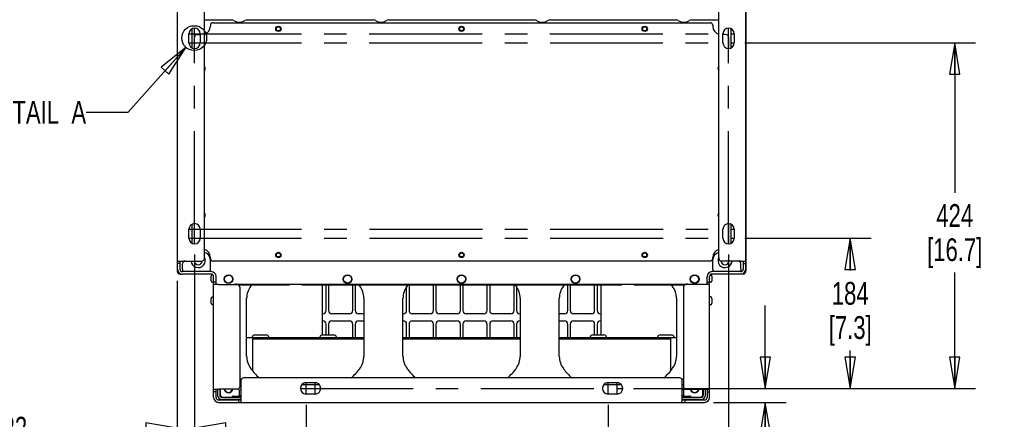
# Paper-space layout 'SUBMITTAL_E2H_2_1' of a CAD drawing. Header units: millimetres. Extents: x 0 to 841, y 0 to 594.
# Tile 3 of 67: x 89 to 240, y 92 to 153. Entities that reach past the tile are written whole.
import ezdxf

# ---------------------------------------------------------------- set-up
doc = ezdxf.new("R2010")
doc.units = ezdxf.units.MM
doc.header["$LTSCALE"] = 46.255
doc.linetypes.add('CENTER', pattern=[0.6, 0.375, -0.075, 0.075, -0.075])
doc.layers.get('0').update_dxf_attribs({"linetype": 'CONTINUOUS'})
for name, color, linetype in [('002___PRT_ALL_AXES', 7, 'CONTINUOUS'), ('02___PRT_ALL_AXES', 7, 'CONTINUOUS'), ('DATUM', 7, 'CONTINUOUS'), ('DEFAULT_1', 7, 'CENTER'), ('NOTES', 7, 'CONTINUOUS'), ('ROUNDS', 7, 'CONTINUOUS')]:
    doc.layers.add(name, color=color, linetype=linetype)
doc.styles.get("Standard").update_dxf_attribs({"font": 'txt', "width": 0.725})
doc.dimstyles.new('DIMSTYLE_1', dxfattribs={"dimtxt": 3.5, "dimasz": 4.8, "dimexe": 3.2, "dimexo": 1.6, "dimgap": 1.75, "dimtad": 0, "dimtih": 1, "dimtoh": 1, "dimdec": 1, "dimzin": 0, "dimdsep": 46, "dimtxsty": 'STANDARD', "dimblk": 'CLOSED', "dimblk1": 'CLOSED', "dimblk2": 'CLOSED', "dimcen": 0.09, "dimadec": 0, "dimazin": 0, "dimtp": 0.4, "dimtm": 0.4, "dimtfac": 1, "dimtdec": 1, "dimtofl": 0, "dimtmove": 0, "dimatfit": 3, "dimldrblk": 'CLOSED', "dimfxl": 1, "dimtolj": 1, "dimtzin": 0, "dimarcsym": 0})
doc.dimstyles.get("Standard").update_dxf_attribs({"dimtxt": 3.5, "dimasz": 4.8, "dimexe": 3.2, "dimexo": 1.6, "dimtad": 0, "dimtih": 1, "dimtoh": 1, "dimdec": 1, "dimzin": 0, "dimdsep": 46, "dimtxsty": 'STANDARD', "dimblk": 'CLOSED', "dimblk1": 'CLOSED', "dimblk2": 'CLOSED', "dimcen": 0.09, "dimadec": 0, "dimazin": 0, "dimtol": 1, "dimtp": 0.4, "dimtm": 0.4, "dimtfac": 1, "dimtdec": 1, "dimtofl": 0, "dimtmove": 0, "dimatfit": 3, "dimldrblk": 'CLOSED', "dimfxl": 1, "dimtolj": 1, "dimtzin": 0, "dimarcsym": 0})

# ---------------------------------------------------------------- blocks, each defined once
blk = doc.blocks.new('_CLOSED')
at = {"color": 0, "linetype": 'BYBLOCK'}
for p, q in [((0, 0), (-1, 0.167)), ((-1, 0.167), (-1, -0.167)), ((-1, -0.167), (0, 0)), ((-1, 0), (0, 0))]:
    blk.add_line(p, q, dxfattribs=at)
blk = doc.blocks.new('*D32')
at = {"color": 2, "linetype": 'CONTINUOUS'}
for p, q in [((115.85, 117.21), (115.85, 88.82)), ((113.16, 113.17), (113.16, 88.82)), ((113.16, 90.57), (91.89, 90.57)), ((115.85, 90.57), (128.55, 90.57)), ((113.16, 88.82), (113.16, 87.37)), ((115.85, 88.82), (115.85, 87.37))]:
    blk.add_line(p, q, dxfattribs=at)
at = {"color": 2, "linetype": 'CONTINUOUS', "xscale": 4.8, "yscale": 4.8, "zscale": 4.8}
blk.add_blockref('_CLOSED', (113.16, 90.57), dxfattribs=at)
at = {"color": 2, "linetype": 'CONTINUOUS', "xscale": 4.8, "yscale": 4.8, "zscale": 4.8, "rotation": 180}
blk.add_blockref('_CLOSED', (115.85, 90.57), dxfattribs=at)
at = {"color": 2, "linetype": 'CONTINUOUS', "insert": (90.14, 92.32), "char_height": 3.5, "width": 12.6875, "attachment_point": 3, "line_spacing_factor": 0.9}
blk.add_mtext('22\\P[0.8]', dxfattribs=at)
blk = doc.blocks.new('*D33')
at = {"color": 2, "linetype": 'CONTINUOUS'}
for p, q in [((115.85, 117.21), (115.85, 81.41)), ((132.97, 94.18), (132.97, 81.41)), ((115.85, 83.16), (103.15, 83.16)), ((132.97, 83.16), (145.67, 83.16)), ((132.97, 81.41), (132.97, 79.96))]:
    blk.add_line(p, q, dxfattribs=at)
at = {"color": 2, "linetype": 'CONTINUOUS', "xscale": 4.8, "yscale": 4.8, "zscale": 4.8}
blk.add_blockref('_CLOSED', (115.85, 83.16), dxfattribs=at)
at = {"color": 2, "linetype": 'CONTINUOUS', "xscale": 4.8, "yscale": 4.8, "zscale": 4.8, "rotation": 180}
blk.add_blockref('_CLOSED', (132.97, 83.16), dxfattribs=at)
at = {"color": 2, "linetype": 'CONTINUOUS', "insert": (121.87, 84.91), "char_height": 3.5, "width": 12.6875, "attachment_point": 2, "line_spacing_factor": 0.9}
blk.add_mtext('137\\P[5.4]', dxfattribs=at)
blk = doc.blocks.new('*D34')
at = {"color": 2, "linetype": 'CONTINUOUS'}
for p, q in [((115.85, 117.21), (115.85, 71.14)), ((179.35, 94.18), (179.35, 71.14)), ((115.85, 72.89), (138.24, 72.89)), ((179.35, 72.89), (149.35, 72.89)), ((115.85, 71.14), (115.85, 69.69)), ((179.35, 71.14), (179.35, 69.69))]:
    blk.add_line(p, q, dxfattribs=at)
at = {"color": 2, "linetype": 'CONTINUOUS', "xscale": 4.8, "yscale": 4.8, "zscale": 4.8, "rotation": 180}
blk.add_blockref('_CLOSED', (115.85, 72.89), dxfattribs=at)
at = {"color": 2, "linetype": 'CONTINUOUS', "xscale": 4.8, "yscale": 4.8, "zscale": 4.8}
blk.add_blockref('_CLOSED', (179.35, 72.89), dxfattribs=at)
at = {"color": 2, "linetype": 'CONTINUOUS', "insert": (143.79, 74.64), "char_height": 3.5, "width": 15.225, "attachment_point": 2, "line_spacing_factor": 0.9}
blk.add_mtext('508\\P[20.0]', dxfattribs=at)
blk = doc.blocks.new('*D35')
at = {"color": 2, "linetype": 'CONTINUOUS'}
for p, q in [((115.85, 117.21), (115.85, 60.58)), ((197.85, 117.22), (197.85, 60.58)), ((115.85, 62.33), (147.49, 62.33)), ((197.85, 62.33), (158.6, 62.33)), ((115.85, 60.58), (115.85, 59.13)), ((197.85, 60.58), (197.85, 59.13))]:
    blk.add_line(p, q, dxfattribs=at)
at = {"color": 2, "linetype": 'CONTINUOUS', "xscale": 4.8, "yscale": 4.8, "zscale": 4.8, "rotation": 180}
blk.add_blockref('_CLOSED', (115.85, 62.33), dxfattribs=at)
at = {"color": 2, "linetype": 'CONTINUOUS', "xscale": 4.8, "yscale": 4.8, "zscale": 4.8}
blk.add_blockref('_CLOSED', (197.85, 62.33), dxfattribs=at)
at = {"color": 2, "linetype": 'CONTINUOUS', "insert": (153.04, 64.08), "char_height": 3.5, "width": 15.225, "attachment_point": 2, "line_spacing_factor": 0.9}
blk.add_mtext('656\\P[25.8]', dxfattribs=at)
blk = doc.blocks.new('*D36')
at = {"color": 2, "linetype": 'CONTINUOUS'}
for p, q in [((203.47, 96.69), (203.47, 109.39)), ((183.25, 96.69), (206.67, 96.69)), ((195.52, 94.54), (206.67, 94.54)), ((203.47, 94.54), (203.47, 83.68)), ((203.47, 83.68), (208.12, 83.68))]:
    blk.add_line(p, q, dxfattribs=at)
at = {"color": 2, "linetype": 'CONTINUOUS', "xscale": 4.8, "yscale": 4.8, "zscale": 4.8}
for p, rotation in [((203.47, 96.69), 270), ((203.47, 94.54), 90)]:
    blk.add_blockref('_CLOSED', p, dxfattribs=dict(at, rotation=rotation))
at = {"color": 2, "linetype": 'CONTINUOUS', "insert": (209.87, 85.43), "char_height": 3.5, "width": 12.6875, "attachment_point": 1, "line_spacing_factor": 0.9}
blk.add_mtext('17\\P[0.7]', dxfattribs=at)
blk = doc.blocks.new('*D37')
at = {"color": 2, "linetype": 'CONTINUOUS'}
for p, q in [((200.36, 119.72), (219.72, 119.72)), ((216.52, 119.72), (216.52, 114.77)), ((216.52, 96.69), (216.52, 102.52)), ((183.25, 96.69), (219.72, 96.69))]:
    blk.add_line(p, q, dxfattribs=at)
at = {"color": 2, "linetype": 'CONTINUOUS', "xscale": 4.8, "yscale": 4.8, "zscale": 4.8}
for p, rotation in [((216.52, 119.72), 90), ((216.52, 96.69), 270)]:
    blk.add_blockref('_CLOSED', p, dxfattribs=dict(at, rotation=rotation))
at = {"color": 2, "linetype": 'CONTINUOUS', "insert": (216.52, 113.02), "char_height": 3.5, "width": 12.6875, "attachment_point": 2, "line_spacing_factor": 0.9}
blk.add_mtext('184\\P[7.3]', dxfattribs=at)
blk = doc.blocks.new('*D38')
at = {"color": 2, "linetype": 'CONTINUOUS'}
for p, q in [((200.36, 149.72), (235.77, 149.72)), ((232.57, 149.72), (232.57, 126.71)), ((232.57, 96.69), (232.57, 114.46)), ((183.25, 96.69), (235.77, 96.69))]:
    blk.add_line(p, q, dxfattribs=at)
at = {"color": 2, "linetype": 'CONTINUOUS', "xscale": 4.8, "yscale": 4.8, "zscale": 4.8}
for p, rotation in [((232.57, 149.72), 90), ((232.57, 96.69), 270)]:
    blk.add_blockref('_CLOSED', p, dxfattribs=dict(at, rotation=rotation))
at = {"color": 2, "linetype": 'CONTINUOUS', "insert": (232.57, 124.96), "char_height": 3.5, "width": 15.225, "attachment_point": 2, "line_spacing_factor": 0.9}
blk.add_mtext('424\\P[16.7]', dxfattribs=at)

psp = doc.layouts.new('SUBMITTAL_E2H_2_1')

# ---------------------------------------------------------------- linework, layer by layer
at = {"color": 3, "linetype": 'CONTINUOUS'}
for p, q in [((113.22, 114.97), (113.22, 156.72)), ((200.47, 114.97), (200.47, 156.72)), ((114.97, 149.72), (114.97, 151.1)), ((116.72, 151.1), (116.72, 149.72)), ((196.97, 149.72), (196.97, 151.1)), ((198.72, 151.1), (198.72, 149.72)), ((114.97, 119.72), (114.97, 121.1)), ((116.72, 121.1), (116.72, 119.72)), ((196.97, 119.72), (196.97, 121.1)), ((198.72, 121.1), (198.72, 119.72)), ((113.22, 116.22), (113.97, 116.22)), ((199.72, 116.22), (200.47, 116.22)), ((118.4, 114.22), (113.97, 114.22)), ((118.77, 95.29), (118.77, 113.85)), ((194.92, 95.29), (194.92, 113.85)), ((199.72, 114.22), (195.3, 114.22)), ((119.52, 112.6), (118.77, 112.6)), ((136.03, 108.62), (136.03, 112.55)), ((136.41, 112.55), (136.41, 108.62)), ((140.16, 108.62), (140.16, 112.55)), ((140.53, 112.55), (140.53, 108.62)), ((148.41, 108.62), (148.41, 112.3)), ((148.78, 112.55), (148.78, 108.62)), ((152.53, 108.62), (152.53, 112.55)), ((152.91, 112.55), (152.91, 108.62)), ((156.66, 108.62), (156.66, 112.55)), ((157.03, 112.55), (157.03, 108.62)), ((160.78, 108.62), (160.78, 112.55)), ((161.16, 112.55), (161.16, 108.62)), ((164.91, 108.62), (164.91, 112.55)), ((165.28, 112.3), (165.28, 108.62)), ((173.16, 108.62), (173.16, 112.55)), ((173.53, 112.55), (173.53, 108.62)), ((177.28, 108.62), (177.28, 112.55)), ((177.66, 112.55), (177.66, 108.62)), ((194.92, 112.6), (194.17, 112.6)), ((123.84, 101.6), (123.84, 110.51)), ((141.84, 110.51), (141.84, 101.6)), ((171.84, 101.6), (171.84, 110.51)), ((189.84, 110.51), (189.84, 101.6)), ((135.53, 108.12), (135.47, 108.12)), ((139.66, 108.12), (136.91, 108.12)), ((141.84, 108.12), (141.03, 108.12)), ((147.91, 108.12), (147.84, 108.12)), ((152.03, 108.12), (149.28, 108.12)), ((156.16, 108.12), (153.41, 108.12)), ((160.28, 108.12), (157.53, 108.12)), ((164.41, 108.12), (161.66, 108.12)), ((165.84, 108.12), (165.78, 108.12)), ((172.66, 108.12), (171.84, 108.12)), ((176.78, 108.12), (174.03, 108.12)), ((178.22, 108.12), (178.16, 108.12)), ((135.47, 107.06), (135.53, 107.06)), ((136.03, 104.89), (136.03, 106.56)), ((136.41, 106.56), (136.41, 104.89)), ((136.91, 107.06), (139.66, 107.06)), ((140.16, 104.49), (140.16, 106.56)), ((140.53, 106.56), (140.53, 104.49)), ((141.03, 107.06), (141.84, 107.06)), ((147.84, 107.06), (147.91, 107.06)), ((148.41, 104.49), (148.41, 106.56)), ((148.78, 106.56), (148.78, 104.49)), ((149.28, 107.06), (152.03, 107.06)), ((152.53, 104.49), (152.53, 106.56)), ((152.91, 106.56), (152.91, 104.49)), ((153.41, 107.06), (156.16, 107.06)), ((156.66, 104.49), (156.66, 106.56)), ((157.03, 106.56), (157.03, 104.49)), ((157.53, 107.06), (160.28, 107.06)), ((160.78, 104.49), (160.78, 106.56)), ((161.16, 106.56), (161.16, 104.49)), ((161.66, 107.06), (164.41, 107.06)), ((164.91, 104.49), (164.91, 106.56)), ((165.28, 106.56), (165.28, 104.49)), ((165.78, 107.06), (165.84, 107.06)), ((171.84, 107.06), (172.66, 107.06)), ((173.16, 104.49), (173.16, 106.56)), ((173.53, 106.56), (173.53, 104.49)), ((174.03, 107.06), (176.78, 107.06)), ((177.28, 104.89), (177.28, 106.56)), ((177.66, 106.56), (177.66, 104.89)), ((178.16, 107.06), (178.22, 107.06)), ((124.75, 104.3), (141.84, 104.3)), ((147.84, 104.3), (165.84, 104.3)), ((171.84, 104.3), (188.94, 104.3)), ((132.97, 97.57), (134.35, 97.57)), ((179.35, 97.57), (180.72, 97.57)), ((118.77, 96.54), (119.52, 96.54)), ((122.96, 95.29), (122.96, 94.54)), ((134.35, 95.82), (132.97, 95.82)), ((180.72, 95.82), (179.35, 95.82)), ((190.74, 94.54), (190.74, 95.29)), ((194.17, 96.54), (194.92, 96.54)), ((119.52, 94.54), (194.17, 94.54))]:
    psp.add_line(p, q, dxfattribs=at)
at = {"color": 7, "linetype": 'CONTINUOUS'}
for p, q in [((113.21, 140.1), (113.21, 150.36)), ((113.21, 124.47), (113.21, 138.76)), ((113.6, 115.85), (113.22, 115.85)), ((113.6, 116.22), (113.6, 114.97)), ((113.99, 114.97), (113.99, 114.6)), ((118.27, 114.6), (118.27, 114.97)), ((195.42, 114.97), (195.42, 114.6)), ((199.71, 114.97), (199.71, 114.6)), ((200.1, 116.22), (200.1, 114.97)), ((200.1, 115.85), (200.47, 115.85)), ((118.4, 114.6), (113.97, 114.6)), ((119.15, 112.6), (119.15, 113.85)), ((194.55, 112.6), (194.55, 113.85)), ((199.72, 114.6), (195.3, 114.6)), ((119.15, 112.97), (118.77, 112.97)), ((194.55, 112.97), (194.92, 112.97)), ((124.75, 104.49), (124.75, 104.29)), ((124.75, 104.49), (141.84, 104.49)), ((125.1, 104.89), (126.83, 104.89)), ((135.48, 104.89), (137.21, 104.89)), ((147.84, 104.49), (165.84, 104.49)), ((171.84, 104.49), (188.94, 104.49)), ((176.98, 104.89), (178.71, 104.89)), ((187.35, 104.89), (189.08, 104.89)), ((188.94, 104.49), (188.94, 104.29)), ((119.15, 96.17), (118.77, 96.17)), ((119.15, 95.29), (119.15, 96.54)), ((122.75, 96.46), (122.91, 96.53)), ((122.75, 95.57), (122.75, 96.46)), ((122.91, 95.49), (122.75, 95.57)), ((122.91, 96.53), (122.96, 96.53)), ((190.74, 96.53), (190.79, 96.53)), ((190.79, 96.53), (190.95, 96.46)), ((190.95, 95.57), (190.79, 95.49)), ((190.95, 95.57), (190.95, 96.46)), ((194.55, 96.54), (194.55, 95.29)), ((194.55, 96.17), (194.92, 96.17)), ((119.52, 94.92), (122.96, 94.92)), ((122.59, 94.92), (122.59, 94.54)), ((190.74, 94.92), (194.17, 94.92)), ((191.11, 94.92), (191.11, 94.54))]:
    psp.add_line(p, q, dxfattribs=at)
at = {"color": 2, "linetype": 'CONTINUOUS'}
psp.add_circle((115.79, 150.43), 1.91, dxfattribs=at)
at = {"color": 3, "linetype": 'CONTINUOUS'}
for centre in [(128.72, 151.86), (156.84, 151.86), (184.97, 151.86), (128.72, 117.16), (156.84, 117.16), (184.97, 117.16)]:
    psp.add_circle(centre, 0.312, dxfattribs=at)
at = {"color": 7, "linetype": 'CONTINUOUS'}
for centre in [(121.06, 113.45), (139.34, 113.45), (156.84, 113.45), (174.34, 113.45), (192.63, 113.45)]:
    psp.add_circle(centre, 0.613, dxfattribs=at)
at = {"color": 3, "linetype": 'CONTINUOUS'}
for centre, radius, start, end in [((115.85, 151.1), 0.875, 0, 180), ((197.85, 151.1), 0.875, 0, 180), ((115.85, 149.72), 0.875, 180, 360), ((197.85, 149.72), 0.875, 180, 360), ((117.09, 145.76), 0.312, 325.3976, 34.6024), ((196.59, 145.76), 0.312, 141.3914, 218.6086), ((117.09, 123.26), 0.312, 325.3976, 34.6024), ((196.59, 123.26), 0.312, 141.3914, 218.6086), ((115.85, 121.1), 0.875, 0, 180), ((197.85, 121.1), 0.875, 0, 180), ((115.85, 119.72), 0.875, 180, 360), ((197.85, 119.72), 0.875, 180, 360), ((113.97, 114.97), 0.75, 180, 270), ((199.72, 114.97), 0.75, 270, 360), ((118.4, 113.85), 0.375, 0, 90), ((195.3, 113.85), 0.375, 90, 180), ((126.97, 110.51), 3.12, 142.8076, 180), ((132.84, 106.05), 10.5, 141.7352, 142.8076), ((132.84, 106.05), 10.5, 37.1924, 38.2648), ((138.72, 110.51), 3.12, 0, 37.1924), ((174.97, 110.51), 3.12, 142.8076, 180), ((180.84, 106.05), 10.5, 141.7352, 142.8076), ((180.84, 106.05), 10.5, 37.1924, 38.2648), ((186.72, 110.51), 3.12, 0, 37.1924), ((135.53, 108.62), 0.5, 270, 360), ((136.91, 108.62), 0.5, 180, 270), ((139.66, 108.62), 0.5, 270, 360), ((141.03, 108.62), 0.5, 180, 270), ((147.91, 108.62), 0.5, 270, 360), ((149.28, 108.62), 0.5, 180, 270), ((152.03, 108.62), 0.5, 270, 360), ((153.41, 108.62), 0.5, 180, 270), ((156.16, 108.62), 0.5, 270, 360), ((157.53, 108.62), 0.5, 180, 270), ((160.28, 108.62), 0.5, 270, 360), ((161.66, 108.62), 0.5, 180, 270), ((164.41, 108.62), 0.5, 270, 360), ((165.78, 108.62), 0.5, 180, 270), ((172.66, 108.62), 0.5, 270, 360), ((174.03, 108.62), 0.5, 180, 270), ((176.78, 108.62), 0.5, 270, 360), ((178.16, 108.62), 0.5, 180, 270), ((135.53, 106.56), 0.5, 0, 90), ((136.91, 106.56), 0.5, 90, 180), ((139.66, 106.56), 0.5, 0, 90), ((141.03, 106.56), 0.5, 90, 180), ((147.91, 106.56), 0.5, 0, 90), ((149.28, 106.56), 0.5, 90, 180), ((152.03, 106.56), 0.5, 0, 90), ((153.41, 106.56), 0.5, 90, 180), ((156.16, 106.56), 0.5, 0, 90), ((157.53, 106.56), 0.5, 90, 180), ((160.28, 106.56), 0.5, 0, 90), ((161.66, 106.56), 0.5, 90, 180), ((164.41, 106.56), 0.5, 0, 90), ((165.78, 106.56), 0.5, 90, 180), ((172.66, 106.56), 0.5, 0, 90), ((174.03, 106.56), 0.5, 90, 180), ((176.78, 106.56), 0.5, 0, 90), ((178.16, 106.56), 0.5, 90, 180), ((126.97, 101.6), 3.12, 180, 217.1924), ((138.72, 101.6), 3.12, 322.8076, 360), ((174.97, 101.6), 3.12, 180, 217.1924), ((186.72, 101.6), 3.12, 322.8076, 360), ((132.84, 106.05), 10.5, 217.1924, 227.6828), ((132.84, 106.05), 10.5, 312.3172, 322.8076), ((180.84, 106.05), 10.5, 217.1924, 227.6828), ((180.84, 106.05), 10.5, 312.3172, 322.8076), ((132.97, 96.69), 0.875, 90, 270), ((134.35, 96.69), 0.875, 270, 90), ((179.35, 96.69), 0.875, 90, 270), ((180.72, 96.69), 0.875, 270, 90), ((119.52, 95.29), 0.75, 180, 270), ((120.04, 95.63), 0.65, 180, 270), ((121.84, 95.19), 0.3, 127.4356, 157.9757), ((191.86, 95.19), 0.3, 22.0243, 52.5644), ((193.64, 95.63), 0.65, 270, 360), ((194.17, 95.29), 0.75, 270, 360)]:
    psp.add_arc(centre, radius, start, end, dxfattribs=at)
at = {"color": 7, "linetype": 'CONTINUOUS'}
for centre, radius, start, end in [((113.97, 114.97), 0.375, 180, 270), ((199.72, 114.97), 0.375, 270, 360), ((118.4, 113.85), 0.75, 0, 90), ((195.3, 113.85), 0.75, 90, 180), ((124.64, 104.54), 0.05, 270, 352.2336), ((125.1, 104.48), 0.412, 90, 172.2336), ((126.83, 104.48), 0.412, 7.7664, 90), ((127.29, 104.54), 0.05, 187.7664, 270), ((135.02, 104.54), 0.05, 270, 352.2336), ((135.48, 104.48), 0.412, 90, 172.2336), ((137.21, 104.48), 0.412, 7.7664, 90), ((137.67, 104.54), 0.05, 187.7664, 270), ((176.52, 104.54), 0.05, 270, 352.2336), ((176.98, 104.48), 0.412, 90, 172.2336), ((178.71, 104.48), 0.412, 7.7664, 90), ((179.17, 104.54), 0.05, 187.7664, 270), ((186.89, 104.54), 0.05, 270, 352.2336), ((187.35, 104.48), 0.412, 90, 172.2336), ((189.08, 104.48), 0.412, 7.7664, 90), ((189.54, 104.54), 0.05, 187.7664, 270), ((119.52, 95.29), 0.375, 180, 270), ((120.04, 95.63), 0.325, 180, 270), ((121.06, 96.67), 0.613, 192.3795, 347.6205), ((123.12, 96.53), 0.208, 139.5096, 180), ((190.58, 96.53), 0.208, 0, 40.4904), ((192.63, 96.67), 0.613, 192.3795, 347.6205), ((193.64, 95.63), 0.325, 270, 360), ((194.17, 95.29), 0.375, 270, 360)]:
    psp.add_arc(centre, radius, start, end, dxfattribs=at)
for points, knots in [([(122.75, 96.46), (122.76, 96.47), (122.83, 96.5), (122.91, 96.52), (122.96, 96.53)], [0, 0, 0, 0, 0.256578, 1, 1, 1, 1]), ([(122.96, 95.5), (122.94, 95.5), (122.87, 95.52), (122.8, 95.54), (122.75, 95.57)], [0, 0, 0, 0, 0.244417, 1, 1, 1, 1]), ([(190.74, 96.53), (190.75, 96.52), (190.83, 96.51), (190.9, 96.48), (190.95, 96.46)], [0, 0, 0, 0, 0.244417, 1, 1, 1, 1]), ([(190.95, 95.57), (190.93, 95.56), (190.86, 95.53), (190.79, 95.51), (190.74, 95.5)], [0, 0, 0, 0, 0.256578, 1, 1, 1, 1])]:
    psp.add_open_spline(points, degree=3, knots=knots, dxfattribs=at)
at = {"layer": '002___PRT_ALL_AXES', "color": 7, "linetype": 'CONTINUOUS'}
for centre in [(128.72, 151.86), (156.84, 151.86), (184.97, 151.86), (128.72, 117.16), (156.84, 117.16), (184.97, 117.16)]:
    psp.add_circle(centre, 0.406, dxfattribs=at)
for centre, radius, start, end in [((117.09, 145.76), 0.406, 309.2397, 50.7603), ((196.59, 145.76), 0.406, 126.9186, 233.0814), ((117.09, 123.26), 0.406, 309.2397, 50.7603), ((196.59, 123.26), 0.406, 126.9186, 233.0814), ((116.4, 116.29), 1.08, 183.3143, 28.6635), ((197.3, 116.29), 1.08, 151.3365, 356.6857)]:
    psp.add_arc(centre, radius, start, end, dxfattribs=at)
at = {"layer": '02___PRT_ALL_AXES', "color": 7, "linetype": 'CONTINUOUS'}
for centre in [(121.06, 113.45), (139.34, 113.45), (156.84, 113.45), (174.34, 113.45), (192.63, 113.45)]:
    psp.add_circle(centre, 0.675, dxfattribs=at)
for centre in [(121.06, 96.67), (192.63, 96.67)]:
    psp.add_arc(centre, 0.675, 191.2385, 348.7615, dxfattribs=at)
at = {"layer": 'DATUM', "color": 7, "linetype": 'CONTINUOUS'}
for p, q in [((118.63, 112.96), (118.77, 112.96)), ((195.06, 112.96), (194.92, 112.96)), ((118.63, 110.71), (118.77, 110.71)), ((195.06, 110.71), (194.92, 110.71)), ((118.63, 109.52), (118.77, 109.52)), ((195.06, 109.52), (194.92, 109.52))]:
    psp.add_line(p, q, dxfattribs=at)
for centre, start, end in [((116.4, 116.29), 185.7467, 355.5927), ((197.3, 116.29), 184.4073, 354.2533)]:
    psp.add_arc(centre, 0.625, start, end, dxfattribs=at)
at = {"layer": 'DEFAULT_1', "color": 7, "linetype": 'CENTER'}
for p, q in [((115.85, 118.81), (115.85, 152.03)), ((197.85, 118.82), (197.85, 151.99)), ((114.91, 151.1), (198.74, 151.1)), ((114.92, 149.72), (198.76, 149.72)), ((114.94, 121.1), (198.76, 121.1)), ((114.93, 119.72), (198.76, 119.72)), ((132.97, 95.78), (132.97, 97.6)), ((134.35, 95.82), (134.35, 97.57)), ((179.35, 95.78), (179.35, 97.6)), ((180.72, 95.77), (180.72, 97.62)), ((132.06, 96.69), (181.65, 96.69))]:
    psp.add_line(p, q, dxfattribs=at)
at = {"layer": 'NOTES', "color": 7, "linetype": 'CONTINUOUS'}
for p, q in [((118.4, 113.19), (118.4, 113.92)), ((195.29, 113.92), (195.29, 113.19)), ((118.4, 109.75), (118.4, 110.48)), ((195.29, 110.48), (195.29, 109.75))]:
    psp.add_line(p, q, dxfattribs=at)
for centre, start, end in [((118.63, 113.92), 94.0118, 180), ((195.06, 113.92), 0, 83.2358), ((118.63, 113.19), 180, 270), ((195.06, 113.19), 270, 360), ((118.63, 110.48), 90, 180), ((195.06, 110.48), 0, 90), ((118.63, 109.75), 180, 270), ((195.06, 109.75), 270, 360)]:
    psp.add_arc(centre, 0.231, start, end, dxfattribs=at)
at = {"layer": 'ROUNDS', "color": 7, "linetype": 'CONTINUOUS'}
for p, q in [((113.16, 155.11), (113.16, 114.77)), ((113.21, 151.7), (113.21, 155.05)), ((200.53, 114.77), (200.53, 155.11)), ((115.47, 148.94), (115.47, 151.88)), ((198.22, 148.94), (198.22, 151.88)), ((113.21, 114.6), (113.21, 123.14)), ((115.47, 118.94), (115.47, 121.88)), ((198.22, 118.94), (198.22, 121.88)), ((113.22, 114.97), (113.22, 114.62)), ((113.99, 114.97), (113.99, 115.82)), ((118.27, 114.97), (118.27, 116.35)), ((195.42, 114.97), (195.42, 116.35)), ((199.71, 114.97), (199.71, 115.82)), ((200.47, 114.62), (200.47, 114.93)), ((113.62, 114.22), (113.97, 114.22)), ((200.07, 114.22), (199.72, 114.22)), ((122.04, 112.6), (122.04, 112.66)), ((122.09, 112.66), (191.6, 112.66)), ((122.55, 112.55), (130.2, 112.55)), ((132.46, 112.55), (181.22, 112.55)), ((183.49, 112.55), (191.15, 112.55)), ((191.65, 112.66), (191.65, 112.6)), ((123.84, 104.49), (124.75, 104.49)), ((188.94, 104.49), (189.84, 104.49)), ((124.75, 104.29), (124.75, 99.37)), ((188.94, 104.29), (188.94, 99.37)), ((122.96, 97.25), (122.77, 97.25)), ((135.01, 97.25), (132.32, 97.25)), ((134.6, 97.52), (132.73, 97.52)), ((181.38, 97.25), (178.69, 97.25)), ((180.97, 97.52), (179.1, 97.52)), ((190.92, 97.25), (190.74, 97.25)), ((119.72, 96.54), (119.72, 95.63)), ((119.77, 95.61), (119.77, 96.54)), ((119.78, 96.54), (119.78, 95.75)), ((120.09, 95.36), (120.02, 95.36)), ((120.04, 95.3), (122.96, 95.3)), ((120.18, 95.35), (121.58, 95.35)), ((121.84, 95.3), (121.84, 95.49)), ((190.74, 95.3), (193.64, 95.3)), ((191.86, 95.3), (191.86, 95.49)), ((192.11, 95.35), (193.51, 95.35)), ((193.65, 95.36), (193.6, 95.36)), ((193.9, 95.68), (193.9, 95.61)), ((193.91, 95.75), (193.91, 96.54)), ((193.97, 95.63), (193.97, 96.54)), ((121.72, 94.92), (121.72, 94.98)), ((191.97, 94.98), (191.97, 94.92))]:
    psp.add_line(p, q, dxfattribs=at)
at = {"layer": 'ROUNDS', "color": 3, "linetype": 'CONTINUOUS'}
for p, q in [((117.35, 116.62), (117.35, 155.07)), ((196.35, 116.62), (196.35, 155.07)), ((117.35, 153.24), (121.52, 153.24)), ((118.68, 152.8), (195.01, 152.8)), ((123.93, 153.24), (143.27, 153.24)), ((145.68, 153.24), (168.02, 153.24)), ((170.43, 153.24), (189.77, 153.24)), ((192.18, 153.24), (196.35, 153.24)), ((118.28, 152.4), (118.28, 152.24)), ((195.41, 152.4), (195.41, 152.24)), ((115.84, 148.86), (115.84, 150.59)), ((116.24, 150.99), (116.72, 150.99)), ((197.44, 150.99), (196.97, 150.99)), ((197.84, 150.59), (197.84, 148.86)), ((115.84, 118.86), (115.84, 121.96)), ((197.84, 121.96), (197.84, 118.86)), ((118.28, 116.62), (118.28, 116.79)), ((195.41, 116.62), (195.41, 116.79)), ((113.97, 116.22), (116.95, 116.22)), ((195.01, 116.22), (118.68, 116.22)), ((199.72, 116.22), (196.75, 116.22)), ((119.52, 112.6), (122.37, 112.6)), ((122.77, 112.2), (122.77, 96.94)), ((135.47, 104.89), (135.47, 112.55)), ((178.22, 112.55), (178.22, 104.89)), ((190.92, 112.2), (190.92, 96.94)), ((194.17, 112.6), (191.32, 112.6)), ((147.84, 101.6), (147.84, 110.51)), ((165.84, 110.51), (165.84, 101.6)), ((190.34, 98.29), (123.36, 98.29)), ((122.96, 97.89), (122.96, 95.29)), ((190.74, 95.29), (190.74, 97.89)), ((119.39, 96.54), (119.39, 95.63)), ((122.37, 96.54), (119.52, 96.54)), ((121.84, 95.49), (122.96, 95.49)), ((190.74, 95.49), (191.86, 95.49)), ((191.32, 96.54), (194.17, 96.54)), ((194.29, 95.63), (194.29, 96.54)), ((120.04, 94.98), (122.96, 94.98)), ((121.54, 94.92), (121.54, 94.98)), ((190.74, 94.98), (193.64, 94.98)), ((192.16, 94.98), (192.16, 94.92))]:
    psp.add_line(p, q, dxfattribs=at)
for centre, radius, start, end in [((118.68, 152.4), 0.4, 90, 180), ((121.52, 152.61), 0.625, 55.4397, 90), ((122.72, 154.36), 1.5, 235.4397, 304.5603), ((123.93, 152.61), 0.625, 90, 124.5603), ((143.27, 152.61), 0.625, 55.4397, 90), ((144.47, 154.36), 1.5, 235.4397, 304.5603), ((145.68, 152.61), 0.625, 90, 124.5603), ((168.02, 152.61), 0.625, 55.4397, 90), ((169.22, 154.36), 1.5, 235.4397, 304.5603), ((170.43, 152.61), 0.625, 90, 124.5603), ((189.77, 152.61), 0.625, 55.4397, 90), ((190.97, 154.36), 1.5, 235.4397, 304.5603), ((192.18, 152.61), 0.625, 90, 124.5603), ((195.01, 152.4), 0.4, 0, 90), ((117.03, 152.24), 1.25, 284.7866, 360), ((196.66, 152.24), 1.25, 180, 255.8132), ((116.24, 150.59), 0.4, 90, 180), ((197.44, 150.59), 0.4, 0, 90), ((117.03, 116.79), 1.25, 0, 75.2134), ((196.66, 116.79), 1.25, 104.1868, 180), ((116.95, 116.62), 0.4, 270, 360), ((118.68, 116.62), 0.4, 180, 270), ((195.01, 116.62), 0.4, 270, 360), ((196.75, 116.62), 0.4, 180, 270), ((122.37, 112.2), 0.4, 0, 90), ((150.97, 110.51), 3.12, 142.8076, 180), ((156.84, 106.05), 10.5, 141.7352, 142.8076), ((156.84, 106.05), 10.5, 37.1924, 38.2648), ((162.72, 110.51), 3.12, 0, 37.1924), ((191.32, 112.2), 0.4, 90, 180), ((150.97, 101.6), 3.12, 180, 217.1924), ((162.72, 101.6), 3.12, 322.8076, 360), ((123.36, 97.89), 0.4, 90, 180), ((156.84, 106.05), 10.5, 217.1924, 227.6828), ((156.84, 106.05), 10.5, 312.3172, 322.8076), ((190.34, 97.89), 0.4, 0, 90), ((122.37, 96.94), 0.4, 270, 360), ((191.32, 96.94), 0.4, 180, 270), ((121.84, 95.19), 0.3, 90, 127.4356), ((191.86, 95.19), 0.3, 52.5644, 90)]:
    psp.add_arc(centre, radius, start, end, dxfattribs=at)
at = {"layer": 'ROUNDS', "color": 7, "linetype": 'CONTINUOUS'}
for centre, radius, start, end in [((117.02, 116.35), 1.25, 0, 74.8097), ((196.67, 116.35), 1.25, 105.1903, 180), ((114.39, 115.82), 0.4, 90, 180), ((199.31, 115.82), 0.4, 0, 90), ((113.53, 114.77), 0.375, 180, 211.6932), ((113.59, 114.6), 0.375, 180, 270), ((113.62, 114.62), 0.4, 180, 270), ((200.07, 114.62), 0.4, 270, 360), ((200.09, 114.6), 0.375, 270, 348.5039), ((200.16, 114.77), 0.375, 325.1089, 360), ((122.09, 112.26), 0.4, 90, 122.1887), ((122.31, 112.04), 0.625, 90, 115.8185), ((122.46, 112.95), 0.4, 227.9486, 244.3527), ((130.2, 112.95), 0.4, 270, 312.3663), ((132.46, 112.95), 0.4, 227.6337, 270), ((181.22, 112.95), 0.4, 270, 312.3663), ((183.49, 112.95), 0.4, 227.6337, 270), ((191.37, 112.04), 0.625, 64.1815, 90), ((191.22, 112.95), 0.4, 295.6473, 312.0514), ((191.6, 112.26), 0.4, 57.8113, 90), ((189.15, 100.02), 2.5, 308.5714, 315.5984), ((124.54, 100.02), 2.5, 224.8092, 231.9964), ((120.02, 95.61), 0.25, 180, 270), ((120.18, 95.75), 0.4, 180, 270), ((193.51, 95.75), 0.4, 270, 360), ((193.65, 95.61), 0.25, 270, 360)]:
    psp.add_arc(centre, radius, start, end, dxfattribs=at)

# ---------------------------------------------------------------- texts
at = {"color": 2, "linetype": 'CONTINUOUS', "insert": (99.19, 140.79), "char_height": 3.5, "width": 32.9875, "attachment_point": 3, "line_spacing_factor": 0.9}
psp.add_mtext('SEE DETAIL  A', dxfattribs=at)

# ---------------------------------------------------------------- dimensions: what is measured, and where the dimension line sits
at = {"color": 2, "linetype": 'CONTINUOUS'}
for base, p1, p2, text, picture, middle in [((232.57, 149.72), (181.65, 96.69), (198.76, 149.72), '424\\P[16.7]', '*D38', (232.57, 120.58)), ((216.52, 119.72), (181.65, 96.69), (198.76, 119.72), '184\\P[7.3]', '*D37', (216.52, 108.65)), ((203.47, 96.69), (193.92, 94.54), (181.65, 96.69), '17\\P[0.7]', '*D36', (216.21, 81.05))]:
    dim = psp.add_linear_dim(base=base, p1=p1, p2=p2, angle=90, text=text, dimstyle='DIMSTYLE_1', dxfattribs=at)
    dim.commit()
    dim.dimension.update_dxf_attribs({"geometry": picture, "text_midpoint": middle, "dimtype": 160})
for base, p1, p2, text, picture, middle in [((115.85, 90.57), (113.16, 114.77), (115.85, 118.81), '22\\P[0.8]', '*D32', (83.8, 87.94)), ((132.97, 83.16), (115.85, 118.81), (132.97, 95.78), '137\\P[5.4]', '*D33', (121.87, 80.54)), ((197.85, 62.33), (115.85, 118.81), (197.85, 118.82), '656\\P[25.8]', '*D35', (153.04, 59.71)), ((179.35, 72.89), (115.85, 118.81), (179.35, 95.78), '508\\P[20.0]', '*D34', (143.79, 70.27))]:
    dim = psp.add_linear_dim(base=base, p1=p1, p2=p2, text=text, dimstyle='DIMSTYLE_1', dxfattribs=at)
    dim.commit()
    dim.dimension.update_dxf_attribs({"geometry": picture, "text_midpoint": middle, "dimtype": 160})

# ---------------------------------------------------------------- leaders
psp.add_leader([(114.51, 149), (105.59, 139.04), (99.19, 139.04)], dimstyle='STANDARD', override={"dimtad": 0}, dxfattribs=at)

doc.saveas('drawing.dxf')
